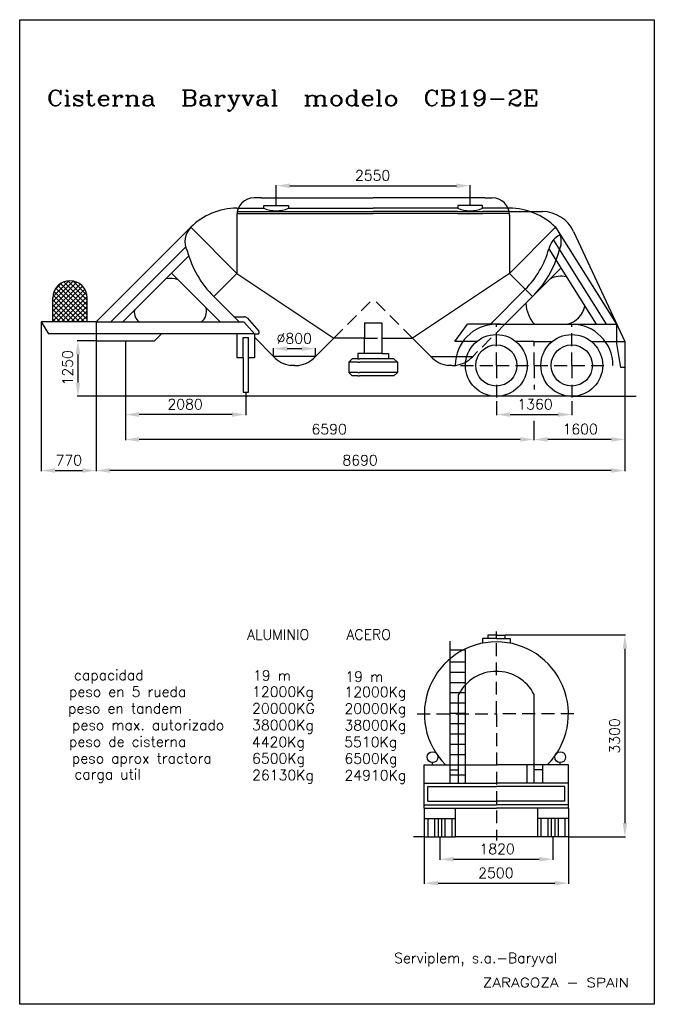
# Model space of a CAD drawing. Extents: x 20 to 205, y 5 to 292.
import ezdxf
from ezdxf.enums import TextEntityAlignment as Align

# ---------------------------------------------------------------- set-up
doc = ezdxf.new("R2010")
doc.units = 0
doc.header["$LTSCALE"] = 15
doc.header["$MEASUREMENT"] = 0
doc.header["$PDMODE"] = 33
doc.header["$PDSIZE"] = 0.18
doc.linetypes.add('HIDDEN', pattern=[0.375, 0.25, -0.125])
doc.layers.get('0').update_dxf_attribs({"linetype": 'CONTINUOUS'})
doc.layers.get('DEFPOINTS').update_dxf_attribs({"linetype": 'CONTINUOUS'})
for name, color, linetype in [('AMARILLO', 2, 'CONTINUOUS'), ('AZUL', 5, 'CONTINUOUS'), ('AZULBEBE', 4, 'CONTINUOUS'), ('MORADO', 6, 'CONTINUOUS'), ('ROJO', 1, 'HIDDEN'), ('VERDE', 3, 'CONTINUOUS')]:
    doc.layers.add(name, color=color, linetype=linetype)
doc.styles.add('COMPLEX', font='complex', dxfattribs={"height": 3})
doc.dimstyles.get("Standard").update_dxf_attribs({"dimtxt": 0.18, "dimasz": 0.18, "dimexe": 0.18, "dimexo": 0.0625, "dimgap": 0.09, "dimtad": 0, "dimtih": 1, "dimtoh": 1, "dimdec": 4, "dimzin": 0, "dimtxsty": 'STANDARD', "dimcen": 0.09, "dimazin": 3, "dimtfac": 1, "dimtdec": 4, "dimtofl": 0, "dimtmove": 0, "dimatfit": 3, "dimtolj": 1, "dimtzin": 0})

# ---------------------------------------------------------------- blocks, each defined once
blk = doc.blocks.new('*X0')
at = {"color": 0}
for p, q in [((26.62, 190.66), (32.6, 196.65)), ((26.62, 189.25), (33.67, 196.31)), ((26.62, 187.84), (34.57, 195.79)), ((26.63, 192.09), (31.27, 196.74)), ((27.18, 194.06), (29.31, 196.19)), ((36.62, 186.83), (28.12, 195.33)), ((36.62, 188.24), (28.91, 195.95)), ((36.62, 189.66), (29.85, 196.43)), ((36.62, 191.07), (30.98, 196.71)), ((36.55, 192.55), (32.42, 196.68)), ((26.62, 186.42), (35.31, 195.12)), ((26.62, 185.01), (35.91, 194.31)), ((34.45, 184.75), (26.68, 192.53)), ((35.87, 184.75), (26.98, 193.63)), ((36.62, 185.42), (27.48, 194.55)), ((27.77, 184.75), (36.36, 193.34)), ((33.04, 184.75), (26.62, 191.17)), ((31.63, 184.75), (26.62, 189.76)), ((29.19, 184.75), (36.6, 192.16)), ((30.6, 184.75), (36.62, 190.77)), ((30.21, 184.75), (26.62, 188.34)), ((28.8, 184.75), (26.62, 186.93)), ((32.01, 184.75), (36.62, 189.35)), ((33.43, 184.75), (36.62, 187.94)), ((27.38, 184.75), (26.62, 185.52)), ((34.84, 184.75), (36.62, 186.52)), ((36.26, 184.75), (36.62, 185.11))]:
    blk.add_line(p, q, dxfattribs=at)
blk = doc.blocks.new('*D1')
at = {"color": 0, "linetype": 'BYBLOCK'}
for p, q in [((243.23, 162.99), (243.23, 156.36)), ((276.23, 162.99), (276.23, 156.36)), ((247.23, 156.54), (272.23, 156.54))]:
    blk.add_line(p, q, dxfattribs=at)
for points in [[(247.23, 155.88), (247.23, 157.21), (243.23, 156.54)], [(272.23, 155.88), (272.23, 157.21), (276.23, 156.54)]]:
    blk.add_solid(points, dxfattribs=at)
at = {"layer": 'DEFPOINTS', "color": 0, "linetype": 'BYBLOCK'}
for p in [(243.23, 163.05), (276.23, 163.05), (276.23, 156.54)]:
    blk.add_point(p, dxfattribs=at)
at = {"color": 0, "linetype": 'BYBLOCK', "style": 'COMPLEX'}
blk.add_text('1820', height=3, dxfattribs=at).set_placement((254.8, 158.04))
blk = doc.blocks.new('*D2')
at = {"color": 0, "linetype": 'BYBLOCK'}
for p, q in [((238.72, 162.99), (238.72, 149.38)), ((280.72, 162.99), (280.72, 149.38)), ((242.72, 149.56), (276.72, 149.56))]:
    blk.add_line(p, q, dxfattribs=at)
for points in [[(242.72, 148.9), (242.72, 150.23), (238.72, 149.56)], [(276.72, 148.9), (276.72, 150.23), (280.72, 149.56)]]:
    blk.add_solid(points, dxfattribs=at)
at = {"layer": 'DEFPOINTS', "color": 0, "linetype": 'BYBLOCK'}
for p in [(238.72, 163.06), (280.72, 163.06), (280.72, 149.56)]:
    blk.add_point(p, dxfattribs=at)
at = {"color": 0, "linetype": 'BYBLOCK', "style": 'COMPLEX'}
blk.add_text('2500', height=3, dxfattribs=at).set_placement((254.44, 151.06))
blk = doc.blocks.new('*D12')
at = {"color": 0, "linetype": 'BYBLOCK'}
for p, q in [((161.48, 112.65), (196.61, 112.65)), ((196.43, 108.65), (196.43, 57.8)), ((195.82, 53.8), (196.61, 53.8))]:
    blk.add_line(p, q, dxfattribs=at)
for points in [[(197.1, 108.65), (195.77, 108.65), (196.43, 112.65)], [(197.1, 57.8), (195.77, 57.8), (196.43, 53.8)]]:
    blk.add_solid(points, dxfattribs=at)
at = {"layer": 'DEFPOINTS', "color": 0, "linetype": 'BYBLOCK'}
for p in [(161.42, 112.65), (195.76, 53.8), (196.43, 53.8)]:
    blk.add_point(p, dxfattribs=at)
at = {"color": 0, "linetype": 'BYBLOCK', "style": 'COMPLEX'}
blk.add_text('3300', height=3, rotation=90, dxfattribs=at).set_placement((194.93, 78.08))
blk = doc.blocks.new('*D3')
at = {"color": 0, "linetype": 'BYBLOCK'}
for p, q in [((47.77, 178.19), (47.77, 157.56)), ((82.88, 163.06), (82.88, 157.56)), ((78.88, 157.74), (51.77, 157.74))]:
    blk.add_line(p, q, dxfattribs=at)
for points in [[(51.77, 157.08), (51.77, 158.41), (47.77, 157.74)], [(78.88, 157.08), (78.88, 158.41), (82.88, 157.74)]]:
    blk.add_solid(points, dxfattribs=at)
at = {"layer": 'DEFPOINTS', "color": 0, "linetype": 'BYBLOCK'}
for p in [(47.77, 178.25), (82.88, 163.13), (47.77, 157.74)]:
    blk.add_point(p, dxfattribs=at)
at = {"color": 0, "linetype": 'BYBLOCK', "style": 'COMPLEX'}
blk.add_text('2080', height=3, dxfattribs=at).set_placement((60.04, 159.24))
blk = doc.blocks.new('*D4')
at = {"color": 0, "linetype": 'BYBLOCK'}
for p, q in [((155.92, 161.67), (155.92, 157.56)), ((177.92, 161.67), (177.92, 157.56)), ((159.92, 157.74), (173.92, 157.74))]:
    blk.add_line(p, q, dxfattribs=at)
for points in [[(159.92, 157.08), (159.92, 158.41), (155.92, 157.74)], [(173.92, 157.08), (173.92, 158.41), (177.92, 157.74)]]:
    blk.add_solid(points, dxfattribs=at)
at = {"layer": 'DEFPOINTS', "color": 0, "linetype": 'BYBLOCK'}
for p in [(155.92, 161.73), (177.92, 161.73), (177.92, 157.74)]:
    blk.add_point(p, dxfattribs=at)
at = {"color": 0, "linetype": 'BYBLOCK', "style": 'COMPLEX'}
blk.add_text('1360', height=3, dxfattribs=at).set_placement((162.06, 159.24))
blk = doc.blocks.new('*D5')
at = {"color": 0, "linetype": 'BYBLOCK'}
for p, q in [((193.4, 171.38), (193.4, 150.31)), ((166.88, 155.87), (166.88, 150.31)), ((189.4, 150.49), (170.88, 150.49))]:
    blk.add_line(p, q, dxfattribs=at)
for points in [[(170.88, 149.83), (170.88, 151.16), (166.88, 150.49)], [(189.4, 149.83), (189.4, 151.16), (193.4, 150.49)]]:
    blk.add_solid(points, dxfattribs=at)
at = {"layer": 'DEFPOINTS', "color": 0, "linetype": 'BYBLOCK'}
for p in [(193.4, 171.44), (166.88, 155.93), (166.88, 150.49)]:
    blk.add_point(p, dxfattribs=at)
at = {"color": 0, "linetype": 'BYBLOCK', "style": 'COMPLEX'}
blk.add_text('1600', height=3, dxfattribs=at).set_placement((175.21, 151.99))
blk = doc.blocks.new('*D6')
at = {"color": 0, "linetype": 'BYBLOCK'}
for p, q in [((39.21, 179.25), (33.77, 179.25)), ((33.95, 175.25), (33.95, 167.06)), ((44.03, 163.06), (33.77, 163.06))]:
    blk.add_line(p, q, dxfattribs=at)
for points in [[(34.62, 175.25), (33.28, 175.25), (33.95, 179.25)], [(34.62, 167.06), (33.28, 167.06), (33.95, 163.06)]]:
    blk.add_solid(points, dxfattribs=at)
at = {"layer": 'DEFPOINTS', "color": 0, "linetype": 'BYBLOCK'}
for p in [(39.27, 179.25), (33.95, 163.06), (44.09, 163.06)]:
    blk.add_point(p, dxfattribs=at)
at = {"color": 0, "linetype": 'BYBLOCK', "style": 'COMPLEX'}
blk.add_text('1250', height=3, rotation=90, dxfattribs=at).set_placement((32.45, 166.22))
blk = doc.blocks.new('*D10')
at = {"color": 0, "linetype": 'BYBLOCK'}
for p, q in [((50.8, 176.84), (50.8, 169.47)), ((165.92, 169.65), (54.8, 169.65)), ((169.92, 169.59), (169.92, 169.47))]:
    blk.add_line(p, q, dxfattribs=at)
for points in [[(54.8, 168.99), (54.8, 170.32), (50.8, 169.65)], [(165.92, 168.99), (165.92, 170.32), (169.92, 169.65)]]:
    blk.add_solid(points, dxfattribs=at)
at = {"layer": 'DEFPOINTS', "color": 0, "linetype": 'BYBLOCK'}
for p in [(50.8, 176.9), (50.8, 169.65), (169.92, 169.65)]:
    blk.add_point(p, dxfattribs=at)
at = {"color": 0, "linetype": 'BYBLOCK', "style": 'COMPLEX'}
blk.add_text('6590', height=3, dxfattribs=at).set_placement((105.07, 171.15))
blk = doc.blocks.new('*D9')
at = {"color": 0, "linetype": 'BYBLOCK'}
for p, q in [((42.3, 198.35), (42.3, 160.41)), ((196.43, 169.59), (196.43, 160.41)), ((192.43, 160.59), (46.3, 160.59))]:
    blk.add_line(p, q, dxfattribs=at)
for points in [[(46.3, 159.93), (46.3, 161.26), (42.3, 160.59)], [(192.43, 159.93), (192.43, 161.26), (196.43, 160.59)]]:
    blk.add_solid(points, dxfattribs=at)
at = {"layer": 'DEFPOINTS', "color": 0, "linetype": 'BYBLOCK'}
for p in [(42.3, 198.41), (196.43, 169.65), (42.3, 160.59)]:
    blk.add_point(p, dxfattribs=at)
at = {"color": 0, "linetype": 'BYBLOCK', "style": 'COMPLEX'}
blk.add_text('8690', height=3, dxfattribs=at).set_placement((114.08, 162.09))
blk = doc.blocks.new('*D7')
at = {"color": 0, "linetype": 'BYBLOCK'}
for p, q in [((23.27, 184.69), (23.27, 141.25)), ((27.27, 141.43), (35.27, 141.43)), ((39.27, 141.37), (39.27, 141.25))]:
    blk.add_line(p, q, dxfattribs=at)
for points in [[(27.27, 140.76), (27.27, 142.1), (23.27, 141.43)], [(35.27, 140.76), (35.27, 142.1), (39.27, 141.43)]]:
    blk.add_solid(points, dxfattribs=at)
at = {"layer": 'DEFPOINTS', "color": 0, "linetype": 'BYBLOCK'}
for p in [(23.27, 184.75), (39.27, 141.43), (39.27, 141.43)]:
    blk.add_point(p, dxfattribs=at)
at = {"color": 0, "linetype": 'BYBLOCK', "style": 'COMPLEX'}
blk.add_text('770', height=3, dxfattribs=at).set_placement((27.42, 142.93))
blk = doc.blocks.new('*D11')
at = {"color": 0, "linetype": 'BYBLOCK'}
for p, q in [((94.77, 237.88), (94.77, 243.78)), ((98.77, 243.6), (147.3, 243.6)), ((151.3, 237.88), (151.3, 243.78))]:
    blk.add_line(p, q, dxfattribs=at)
for points in [[(98.77, 242.93), (98.77, 244.26), (94.77, 243.6)], [(147.3, 242.93), (147.3, 244.26), (151.3, 243.6)]]:
    blk.add_solid(points, dxfattribs=at)
at = {"layer": 'DEFPOINTS', "color": 0, "linetype": 'BYBLOCK'}
for p in [(151.3, 243.6), (94.77, 237.81), (151.3, 237.81)]:
    blk.add_point(p, dxfattribs=at)
at = {"color": 0, "linetype": 'BYBLOCK', "style": 'COMPLEX'}
blk.add_text('2550', height=3, dxfattribs=at).set_placement((117.75, 245.1))
blk = doc.blocks.new('*D8')
at = {"color": 0, "linetype": 'BYBLOCK'}
for p, q in [((90.97, 174.72), (90.97, 177.13)), ((94.97, 176.95), (99.19, 176.95)), ((103.19, 174.72), (103.19, 177.13))]:
    blk.add_line(p, q, dxfattribs=at)
for points in [[(94.97, 176.29), (94.97, 177.62), (90.97, 176.95)], [(99.19, 176.29), (99.19, 177.62), (103.19, 176.95)]]:
    blk.add_solid(points, dxfattribs=at)
at = {"layer": 'DEFPOINTS', "color": 0, "linetype": 'BYBLOCK'}
for p in [(103.19, 176.95), (90.97, 174.65), (103.19, 174.65)]:
    blk.add_point(p, dxfattribs=at)
at = {"color": 0, "linetype": 'BYBLOCK', "style": 'COMPLEX'}
blk.add_text('%%c800', height=3, dxfattribs=at).set_placement((91.87, 178.45))
blk = doc.blocks.new('AN')
at = {"layer": 'AZUL', "style": 'COMPLEX'}
blk.add_text('Serviplem, s.a.-Baryval  ', height=3, dxfattribs=at).set_placement((-50, 12), align=Align.CENTER)
blk.add_text('ZARAGOZA - SPAIN', height=2.7063, rotation=359.93, dxfattribs=at).set_placement((-50, 5), (-7.34, 4.95), align=Align.ALIGNED)

msp = doc.modelspace()

# ---------------------------------------------------------------- linework, layer by layer
at = {"layer": 'AZULBEBE'}
for centre, radius in [((158.94894, 191.21739), 9), ((180.94894, 191.21739), 9), ((158.94894, 191.21739), 6), ((180.94894, 191.21739), 6)]:
    msp.add_circle(centre, radius, dxfattribs=at)
at = {"layer": 'MORADO'}
for p, q in [((20, 292), (205, 292)), ((20, 5), (20, 292)), ((205, 292), (205, 5)), ((162.7545, 236.05072), (172.38958, 236.05072)), ((168.7545, 236.05072), (169.12322, 236.05072)), ((181.44917, 230.28436), (196.43438, 198.21739)), ((158.94894, 203.21739), (180.94894, 203.21739)), ((50.80473, 198.41144), (50.80473, 197.41144)), ((180.94894, 182.21739), (47.12498, 182.21739)), ((85.91443, 182.28918), (85.50807, 182.28918)), ((85.91443, 183.3913), (85.91443, 182.28918)), ((85.91443, 182.28918), (86.32079, 182.28918)), ((180.94894, 182.21739), (199.67366, 182.21739)), ((145.45538, 69.50631), (145.45538, 110.8831)), ((149.95538, 108.2437), (145.45538, 108.2437)), ((149.95538, 69.50631), (149.95538, 108.2437)), ((149.95538, 104.7437), (145.45538, 104.7437)), ((149.95538, 101.7437), (145.45538, 101.7437)), ((149.95538, 101.7437), (145.45538, 101.7437)), ((149.95538, 98.7437), (145.45538, 98.7437)), ((149.95538, 95.7437), (145.45538, 95.7437)), ((149.95538, 92.7437), (145.45538, 92.7437)), ((149.95538, 89.7437), (145.45538, 89.7437)), ((149.95538, 86.7437), (145.45538, 86.7437)), ((149.95538, 83.7437), (145.45538, 83.7437)), ((149.95538, 80.7437), (145.45538, 80.7437)), ((149.95538, 77.7437), (145.45538, 77.7437)), ((149.95538, 74.7437), (145.45538, 74.7437)), ((149.95538, 71.7437), (145.45538, 71.7437)), ((137.95538, 53.80426), (134.82888, 53.80426)), ((137.95538, 53.80426), (138.95538, 53.80426)), ((138.95538, 53.80426), (146.95538, 53.80426)), ((170.95538, 53.80426), (146.95538, 53.80426)), ((178.95538, 53.80426), (170.95538, 53.80426)), ((179.95538, 53.80426), (178.95538, 53.80426)), ((179.95538, 53.80426), (195.75844, 53.80426)), ((205, 5), (20, 5))]:
    msp.add_line(p, q, dxfattribs=at)
for centre, radius, start, end in [((172.38958, 226.05072), 10, 25.0471452, 90), ((158.94894, 191.21739), 12, 90, 180), ((180.94894, 191.21739), 12, 0, 90)]:
    msp.add_arc(centre, radius, start, end, dxfattribs=at)
at = {"layer": 'ROJO'}
for p, q in [((111.57394, 199.16184), (123.03227, 210.62017)), ((134.49061, 199.16184), (123.03227, 210.62017)), ((161.43724, 203.21739), (152.06005, 193.81461)), ((158.94894, 191.21739), (158.94894, 203.21739)), ((180.94894, 191.21739), (180.94894, 203.21739)), ((120.53227, 199.16184), (125.53227, 199.16184)), ((169.94894, 191.21739), (169.94894, 198.21739)), ((148.52903, 191.21739), (158.94894, 191.21739)), ((158.94894, 191.21739), (180.94894, 191.21739)), ((158.94894, 191.21739), (158.94894, 180.89107)), ((169.94894, 191.21739), (169.94894, 184.21739)), ((180.94894, 191.21739), (190.94894, 191.21739)), ((180.94894, 191.21739), (180.94894, 180.89107)), ((158.95538, 112.64731), (158.95538, 113.64731)), ((158.95538, 111.64731), (158.95538, 112.64731)), ((158.95538, 89.64731), (158.95538, 111.64731)), ((135.88394, 89.64731), (158.95538, 89.64731)), ((181.51517, 89.64731), (158.95538, 89.64731)), ((158.95538, 89.64731), (158.95538, 52.75621))]:
    msp.add_line(p, q, dxfattribs=at)
at = {"layer": 'VERDE'}
for p, q in [((90.49061, 240.05072), (88.31005, 240.05072)), ((90.49061, 240.05072), (98.35866, 240.05072)), ((98.35866, 240.05072), (123.03227, 240.05072)), ((147.70589, 240.05072), (123.03227, 240.05072)), ((155.57394, 240.05072), (147.70589, 240.05072)), ((155.57394, 240.05072), (157.7545, 240.05072)), ((83.31005, 237.05072), (91.17811, 237.05072)), ((83.31005, 236.05072), (91.17811, 236.05072)), ((83.31005, 235.55072), (91.17811, 235.55072)), ((91.17811, 237.05072), (91.17811, 237.81461)), ((91.17811, 237.81461), (98.35866, 237.81461)), ((91.17811, 236.05072), (98.35866, 236.05072)), ((91.17811, 235.55072), (98.35866, 235.55072)), ((98.35866, 237.81461), (98.35866, 237.05072)), ((98.35866, 237.05072), (123.03227, 237.05072)), ((98.35866, 236.05072), (123.03227, 236.05072)), ((98.35866, 235.55072), (123.03227, 235.55072)), ((147.70589, 237.05072), (123.03227, 237.05072)), ((147.70589, 236.05072), (123.03227, 236.05072)), ((147.70589, 235.55072), (123.03227, 235.55072)), ((147.70589, 237.81461), (147.70589, 237.05072)), ((154.88644, 237.81461), (147.70589, 237.81461)), ((147.70589, 236.05072), (154.88644, 236.05072)), ((147.70589, 235.55072), (154.88644, 235.55072)), ((154.88644, 237.05072), (154.88644, 237.81461)), ((162.7545, 237.05072), (154.88644, 237.05072)), ((162.7545, 236.05072), (154.88644, 236.05072)), ((162.7545, 235.55072), (154.88644, 235.55072)), ((83.31005, 235.05072), (83.31005, 218.06045)), ((162.7545, 235.05072), (162.7545, 218.06045)), ((69.8819, 231.4886), (42.30473, 203.91144)), ((83.31005, 218.06045), (69.8819, 231.4886)), ((162.7545, 218.06045), (176.18265, 231.4886)), ((176.18265, 231.4886), (193.94894, 203.21739)), ((175.58277, 227.74466), (190.99628, 203.21739)), ((68.4224, 225.78646), (46.54737, 203.91144)), ((174.25182, 225.16405), (188.04361, 203.21739)), ((69.39089, 223.21942), (50.08291, 203.91144)), ((169.50638, 211.30856), (177.76747, 219.56965)), ((64.26961, 218.09813), (78.4563, 203.91144)), ((83.31005, 218.06045), (76.55816, 211.30856)), ((83.31005, 218.06045), (111.57394, 199.16184)), ((162.7545, 218.06045), (134.49061, 199.16184)), ((162.7545, 218.06045), (169.50638, 211.30856)), ((157.20037, 203.21739), (167.38217, 213.42699)), ((29.64808, 203.91144), (29.64808, 210.91144)), ((39.64808, 203.91144), (39.64808, 210.91144)), ((83.93515, 203.91144), (76.55816, 211.30856)), ((161.43724, 203.21739), (169.50638, 211.30856)), ((42.30473, 203.91144), (26.30473, 203.91144)), ((26.30473, 203.91144), (28.41443, 200.3913)), ((42.30473, 203.91144), (85.30473, 203.91144)), ((42.30473, 203.91144), (42.30473, 199.91144)), ((82.43924, 205.41144), (85.53019, 205.41144)), ((85.30473, 203.91144), (88.41443, 200.3913)), ((86.27964, 205.0735), (89.68177, 201.22234)), ((120.53227, 203.61836), (120.53227, 199.16184)), ((120.53227, 203.61836), (125.53227, 203.61836)), ((125.53227, 203.61836), (125.53227, 199.16184)), ((146.80219, 198.21739), (150.5757, 203.21739)), ((160.16624, 203.21739), (150.5757, 203.21739)), ((180.94894, 203.21739), (193.94894, 203.21739)), ((193.94894, 203.21739), (193.94894, 198.21739)), ((42.41443, 200.3913), (28.41443, 200.3913)), ((42.30473, 199.91144), (42.30473, 198.41144)), ((42.30473, 198.41144), (59.30473, 198.41144)), ((88.41443, 200.3913), (42.41443, 200.3913)), ((59.30473, 198.41144), (61.42605, 200.53276)), ((83.41443, 193.3913), (83.41443, 200.3913)), ((85.16443, 193.3913), (85.16443, 199.3913)), ((85.16443, 199.3913), (86.66443, 199.3913)), ((86.66443, 193.3913), (86.66443, 199.3913)), ((88.41443, 200.3913), (88.41443, 193.3913)), ((88.41443, 200.3913), (89.30705, 200.3913)), ((94.0045, 193.81461), (88.41443, 199.41993)), ((111.57394, 199.16184), (106.22672, 193.81461)), ((120.53227, 199.16184), (111.57394, 199.16184)), ((120.53227, 194.66184), (120.53227, 199.16184)), ((125.53227, 199.16184), (134.49061, 199.16184)), ((125.53227, 199.16184), (125.53227, 194.66184)), ((134.49061, 199.16184), (139.83783, 193.81461)), ((153.29209, 198.21739), (146.80219, 198.21739)), ((169.94894, 198.21739), (164.60579, 198.21739)), ((169.94894, 198.21739), (175.29209, 198.21739)), ((186.60579, 198.21739), (193.94894, 198.21739)), ((193.94894, 198.21739), (196.43438, 198.21739)), ((195.24385, 190.60122), (193.94894, 198.21739)), ((196.43438, 198.21739), (196.43438, 190.60122)), ((85.16443, 193.3913), (83.41443, 193.3913)), ((85.16443, 193.3913), (85.16443, 183.3913)), ((88.41443, 193.3913), (86.66443, 193.3913)), ((86.66443, 183.3913), (86.66443, 193.3913)), ((106.22672, 193.81461), (94.0045, 193.81461)), ((115.96637, 192.16184), (116.96637, 193.16184)), ((118.53227, 193.16184), (116.96637, 193.16184)), ((120.53227, 194.66184), (118.53227, 194.66184)), ((118.53227, 194.66184), (118.53227, 193.16184)), ((118.53227, 193.16184), (119.03227, 193.16184)), ((127.53227, 193.16184), (119.03227, 193.16184)), ((125.53227, 194.66184), (120.53227, 194.66184)), ((125.53227, 194.66184), (127.53227, 194.66184)), ((127.53227, 194.66184), (127.53227, 193.16184)), ((129.09818, 193.16184), (127.53227, 193.16184)), ((130.09818, 192.16184), (129.09818, 193.16184)), ((139.83783, 193.81461), (152.06005, 193.81461)), ((100.11561, 191.21739), (98.89339, 191.21739)), ((100.11561, 191.21739), (101.33783, 191.21739)), ((118.53227, 192.16184), (115.96637, 192.16184)), ((118.53227, 192.16184), (115.96637, 192.16184)), ((118.53227, 192.16184), (115.96637, 192.16184)), ((115.96637, 192.16184), (115.96637, 189.16184)), ((118.53227, 192.16184), (119.03227, 192.16184)), ((127.53227, 192.16184), (119.03227, 192.16184)), ((130.09818, 192.16184), (127.53227, 192.16184)), ((130.09818, 192.16184), (130.09818, 189.16184)), ((145.94894, 191.21739), (144.72672, 191.21739)), ((145.94894, 191.21739), (147.17116, 191.21739)), ((196.43438, 190.60122), (195.24385, 190.60122)), ((118.53227, 189.16184), (115.96637, 189.16184)), ((118.53227, 189.16184), (115.96637, 189.16184)), ((118.53227, 189.16184), (115.96637, 189.16184)), ((115.96637, 189.16184), (116.96637, 188.16184)), ((118.53227, 188.16184), (116.96637, 188.16184)), ((118.53227, 189.16184), (119.03227, 189.16184)), ((118.53227, 188.16184), (119.03227, 188.16184)), ((127.53227, 189.16184), (119.03227, 189.16184)), ((127.53227, 188.16184), (119.03227, 188.16184)), ((130.09818, 189.16184), (127.53227, 189.16184)), ((129.09818, 188.16184), (127.53227, 188.16184)), ((130.09818, 189.16184), (129.09818, 188.16184)), ((85.16443, 183.3913), (86.66443, 183.3913)), ((158.95538, 112.64731), (156.49093, 112.64731)), ((156.49093, 112.64731), (156.49093, 111.64731)), ((158.95538, 112.64731), (161.41982, 112.64731)), ((161.41982, 112.64731), (161.41982, 111.64731)), ((158.95538, 111.64731), (154.92867, 111.64731)), ((154.92867, 111.64731), (154.92867, 110.25764)), ((158.95538, 111.64731), (162.98208, 111.64731)), ((162.98208, 111.64731), (162.98208, 110.25764)), ((147.95538, 69.50631), (147.95538, 95.35148)), ((169.95538, 69.50631), (169.95538, 95.35148)), ((137.95538, 74.80426), (158.62641, 74.80426)), ((137.95538, 62.18809), (137.95538, 74.80426)), ((140.34758, 75.30426), (140.34758, 75.44541)), ((140.34758, 74.80426), (140.34758, 75.30426)), ((145.45538, 69.50631), (145.45538, 74.80426)), ((149.95538, 69.50631), (149.95538, 74.80426)), ((158.62641, 74.80426), (158.95538, 74.80426)), ((159.28434, 74.80426), (158.95538, 74.80426)), ((179.95538, 74.80426), (159.28434, 74.80426)), ((167.95538, 69.50631), (167.95538, 74.80426)), ((172.45538, 69.50631), (172.45538, 74.80426)), ((177.56317, 75.30426), (177.56317, 75.44541)), ((177.56317, 74.80426), (177.56317, 75.30426)), ((179.95538, 62.18809), (179.95538, 74.80426)), ((145.45538, 73.30426), (147.95538, 73.30426)), ((172.45538, 73.30426), (169.95538, 73.30426)), ((137.95538, 69.50631), (158.95538, 69.50631)), ((179.95538, 69.50631), (158.95538, 69.50631)), ((138.95538, 68.50631), (158.95538, 68.50631)), ((138.95538, 64.18809), (138.95538, 68.50631)), ((178.95538, 68.50631), (158.95538, 68.50631)), ((178.95538, 64.18809), (178.95538, 68.50631)), ((137.95538, 63.18809), (158.95538, 63.18809)), ((138.95538, 64.18809), (158.95538, 64.18809)), ((178.95538, 64.18809), (158.95538, 64.18809)), ((179.95538, 63.18809), (158.95538, 63.18809)), ((137.95538, 62.18809), (158.95538, 62.18809)), ((137.95538, 62.18809), (137.95538, 53.80426)), ((146.95538, 62.18809), (146.95538, 53.80426)), ((179.95538, 62.18809), (158.95538, 62.18809)), ((170.95538, 62.18809), (170.95538, 53.80426)), ((179.95538, 62.18809), (179.95538, 53.80426)), ((137.95538, 59.13397), (146.95538, 59.13397)), ((138.95538, 59.13397), (138.95538, 53.80426)), ((140.95538, 59.13397), (140.95538, 53.80426)), ((141.95538, 59.13397), (141.95538, 53.80426)), ((142.95538, 59.13397), (142.95538, 53.80426)), ((143.95538, 59.13397), (143.95538, 53.80426)), ((145.95538, 59.13397), (145.95538, 53.80426)), ((179.95538, 59.13397), (170.95538, 59.13397)), ((171.95538, 59.13397), (171.95538, 53.80426)), ((173.95538, 59.13397), (173.95538, 53.80426)), ((174.95538, 59.13397), (174.95538, 53.80426)), ((175.95538, 59.13397), (175.95538, 53.80426)), ((176.95538, 59.13397), (176.95538, 53.80426)), ((178.95538, 59.13397), (178.95538, 53.80426))]:
    msp.add_line(p, q, dxfattribs=at)
for centre in [(140.34758, 77.03542), (177.56317, 77.03542)]:
    msp.add_circle(centre, 1.59001, dxfattribs=at)
for centre, radius, start, end in [((88.31005, 235.05072), 5, 90, 180), ((157.7545, 235.05072), 5, 0, 90), ((83.31005, 218.06045), 18.99028, 90, 135), ((94.76839, 245.10593), 8.8191, 245.9770432, 294.0229568), ((151.29616, 245.10593), 8.8191, 245.9770432, 294.0229568), ((162.7545, 218.06045), 18.99028, 45, 90), ((74.00865, 227.36185), 5.83611, 135, 207.7712608), ((172.0559, 227.36185), 5.83611, 332.2287392, 45), ((180.37956, 223.63718), 6.31511, 116.4745819, 166.0083329), ((97.66727, 232.41766), 29.85278, 195.0966697, 225), ((148.39728, 232.41766), 26.85278, 315, 344.3282961), ((148.39728, 232.41766), 29.85278, 315, 344.9033303), ((34.64808, 210.91144), 5, 0, 180), ((63.90616, 209.63722), 6.93822, 70.9294887, 100.6140535), ((177.80479, 210.09816), 7.12191, 77.4632643, 115.7506658), ((57.012, 206.78156), 3.61268, 172.3957361, 232.6042639), ((70.3678, 207.11015), 4.11571, 308.9954209, 12.1503853), ((177.59154, 209.88477), 10.05916, 183.0829995, 221.5150603), ((177.80479, 210.09816), 7.12191, 284.9524735, 346.8291664), ((85.53019, 204.41144), 1, 41.4575205, 90), ((89.30705, 200.8913), 0.5, 270, 41.4575205), ((100.20905, 199.59386), 8.47917, 222.9674117, 261.0736395), ((100.02216, 199.59386), 8.47917, 278.9263605, 317.0325883), ((146.04239, 199.59386), 8.47917, 222.9674117, 261.0736395), ((145.85549, 199.59386), 8.47917, 278.9263605, 317.0325883), ((158.95538, 89.64731), 21, 90, 224.976133), ((158.95538, 89.64731), 21, 315.023867, 90), ((158.95538, 89.64731), 12.39102, 90, 152.5905377), ((158.95538, 89.64731), 12.39102, 27.4094623, 90)]:
    msp.add_arc(centre, radius, start, end, dxfattribs=at)

# ---------------------------------------------------------------- block references
at = {"layer": 'AMARILLO'}
msp.add_blockref('*X0', (3.03227, 19.16184), dxfattribs=at)
at = {"layer": 'AZUL'}
msp.add_blockref('AN', (205, 5), dxfattribs=at)

# ---------------------------------------------------------------- texts
at = {"layer": 'AZUL', "style": 'COMPLEX'}
msp.add_text('Cisterna  Baryval  modelo  CB19-2E', height=4.5830107, dxfattribs=at).set_placement((27.95964, 266.86957), (171.3424, 266.86957), align=Align.ALIGNED)
for s, p in [('ALUMINIO', (95.34823, 111.28431)), ('ACERO', (121.72435, 111.28431)), ('capacidad      ', (52.16233, 99.48774)), ('peso en 5 rueda', (51.47427, 94.6306)), ('peso en tandem', (50.78621, 89.77345)), ('peso max. autorizado', (57.43745, 84.91631)), ('peso de cisterna', (51.47427, 80.05917)), ('peso aprox tractora', (55.60262, 75.20202)), ('carga util     ', (50.78621, 70.57437))]:
    msp.add_text(s, height=3, dxfattribs=at).set_placement(p, align=Align.CENTER)
for s, p in [('19 m', (88.0227, 99.34474)), ('19 m', (114.94958, 99.01614)), ('12000Kg', (87.75073, 94.60166)), ('12000Kg', (114.67656, 94.55534)), ('20000KG', (87.75073, 89.74451)), ('20000Kg', (114.67656, 89.69819)), ('38000Kg', (87.75073, 84.88737)), ('38000Kg', (114.67656, 84.84105)), ('4420Kg', (87.69432, 79.95739)), ('5510Kg', (114.6212, 79.95739)), ('6500Kg', (87.75073, 75.17309)), ('6500Kg', (114.67656, 75.12677)), ('26130Kg', (87.75073, 70.31594)), ('24910Kg', (114.67656, 70.26962))]:
    msp.add_text(s, height=3, dxfattribs=at).set_placement(p)

# ---------------------------------------------------------------- dimensions: what is measured, and where the dimension line sits
at = {"layer": 'AZUL'}
for base, p1, p2, text, picture, middle in [((151.29616, 243.59757), (94.76839, 237.81461), (151.29616, 237.81461), '2550', '*D11', (123.03227, 246.59757)), ((42.30473, 160.59302), (196.43438, 169.65465), (42.30473, 198.41144), '8690', '*D9', (119.36956, 163.59302)), ((50.80473, 169.65465), (169.91652, 169.65465), (50.80473, 176.90396), '6590', '*D10', (110.36063, 172.65465))]:
    dim = msp.add_linear_dim(base=base, p1=p1, p2=p2, text=text, dimstyle='Standard', dxfattribs=at)
    dim.commit()
    dim.dimension.update_dxf_attribs({"geometry": picture, "text_midpoint": middle})
for base, p1, p2, text, picture, middle, set_off in [((42.30473, 160.59302), (26.30473, 203.91144), (42.30473, 160.59302), '770', '*D7', (34.30473, 163.59302), (3.03227, 19.16184)), ((106.22672, 196.11462), (94.0045, 193.81461), (106.22672, 193.81461), '%%c800', '*D8', (100.11561, 199.11462), (3.03227, 19.16184)), ((50.80473, 176.90396), (85.91443, 182.28918), (50.80473, 197.41144), '2080', '*D3', (68.35958, 179.90396), (3.03227, 19.16184)), ((169.91652, 169.65465), (196.43438, 190.60122), (169.91652, 175.09163), '1600', '*D5', (183.17545, 172.65465), (3.03227, 19.16184)), ((180.94894, 176.90396), (158.94894, 180.89107), (180.94894, 180.89107), '1360', '*D4', (169.94894, 179.90396), (3.03227, 19.16184)), ((179.95538, 40.31369), (137.95538, 53.80426), (179.95538, 53.80426), '2500', '*D2', (158.95538, 43.31369), (-100.76685, -109.2513)), ((175.45819, 47.2908), (142.4609, 53.80278), (175.45819, 53.80278), '1820', '*D1', (158.95954, 50.2908), (-100.76685, -109.2513))]:
    dim = msp.add_linear_dim(base=base, p1=p1, p2=p2, text=text, dimstyle='Standard', dxfattribs=at)
    dim.commit()
    dim.dimension.update_dxf_attribs({"geometry": picture, "text_midpoint": middle, "insert": set_off})
dim = msp.add_linear_dim(base=(36.98291, 182.21739), p1=(42.30473, 198.41144), p2=(47.12498, 182.21739), angle=90, text='1250', dimstyle='Standard', dxfattribs=at)
dim.commit()
dim.dimension.update_dxf_attribs({"geometry": '*D6', "text_midpoint": (33.98291, 190.31441), "insert": (3.03227, 19.16184)})
dim = msp.add_linear_dim(base=(196.43169, 53.80426), p1=(161.41982, 112.64731), p2=(195.75844, 53.80426), angle=90, text='3300', dimstyle='Standard', dxfattribs=at)
dim.commit()
dim.dimension.update_dxf_attribs({"geometry": '*D12', "text_midpoint": (193.43169, 83.22578)})

doc.saveas('drawing.dxf')
